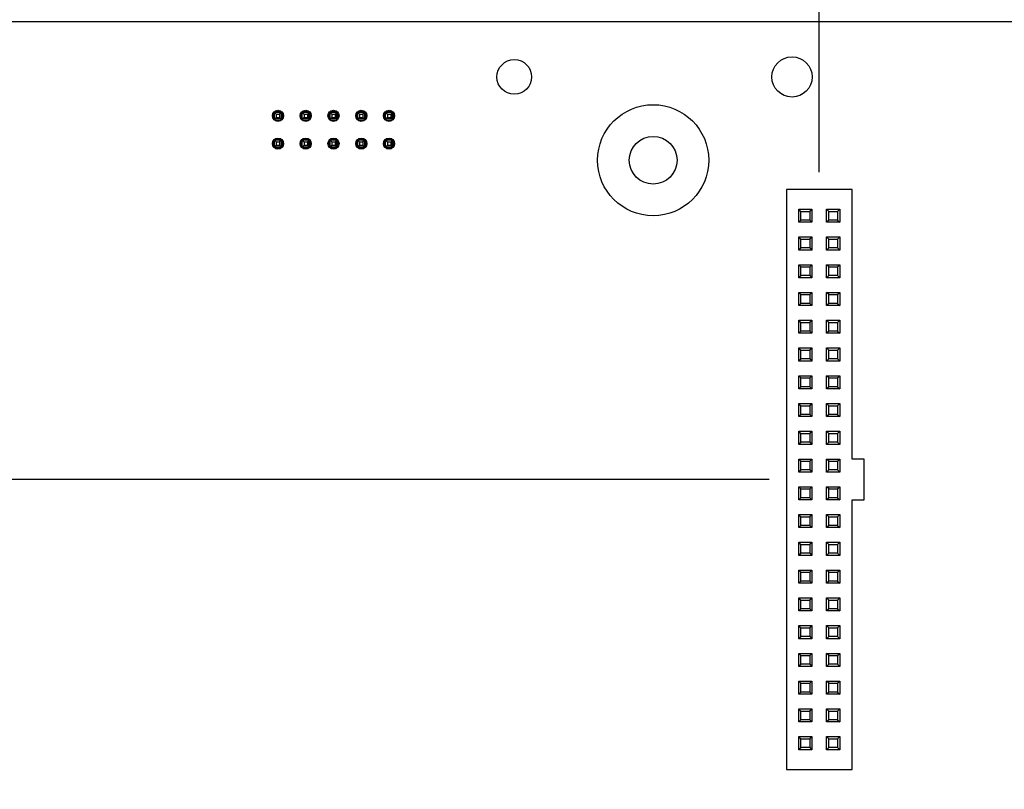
# Model space of a CAD drawing. Header units: inches. Extents: x 0 to 34, y 0 to 22.
# Tile 5 of 20: x 10.4 to 13.9, y 13.9 to 16.7. Entities that reach past the tile are written whole.
import ezdxf

# ---------------------------------------------------------------- set-up
doc = ezdxf.new("R2010")
doc.units = ezdxf.units.IN
doc.header["$LTSCALE"] = 1.87
doc.header["$MEASUREMENT"] = 0
doc.layers.get('0').update_dxf_attribs({"linetype": 'CONTINUOUS'})
for name, color, linetype in [('02___PRT_ALL_AXES', 7, 'CONTINUOUS'), ('03___PRT_ALL_CURVES', 7, 'CONTINUOUS'), ('DIMENSIONS', 7, 'CONTINUOUS')]:
    doc.layers.add(name, color=color, linetype=linetype)
doc.styles.get("Standard").update_dxf_attribs({"font": 'txt', "width": 0.8})
doc.dimstyles.new('DIMSTYLE_1', dxfattribs={"dimtxt": 0.125, "dimasz": 0.18, "dimexe": 0.125, "dimexo": 0.0625, "dimgap": 0.03125, "dimtad": 0, "dimtih": 1, "dimtoh": 1, "dimdec": 3, "dimzin": 4, "dimdsep": 46, "dimtxsty": 'STANDARD', "dimblk": '_FILLED', "dimblk1": '_FILLED', "dimblk2": '_FILLED', "dimcen": 0.09, "dimadec": 0, "dimazin": 0, "dimtp": 0.001, "dimtm": 0.001, "dimtfac": 1, "dimtdec": 3, "dimtofl": 0, "dimtmove": 0, "dimatfit": 3, "dimldrblk": '_FILLED', "dimfxl": 1, "dimtolj": 1, "dimtzin": 4, "dimarcsym": 0})

# ---------------------------------------------------------------- blocks, each defined once
blk = doc.blocks.new('*D4')
at = {"layer": 'DIMENSIONS', "color": 2, "linetype": 'CONTINUOUS'}
blk.add_line((13.0835, 15.0251), (8.3187, 15.0251), dxfattribs=at)
at = {"layer": 'DIMENSIONS', "color": 2, "linetype": 'CONTINUOUS', "insert": (8.2562, 15.0876), "char_height": 0.125, "width": 1.325, "attachment_point": 3, "line_spacing_factor": 0.9}
blk.add_mtext('1.450{\\Ftxt.shx;\\W1.000000;\\H0.125000; }[36.83]', dxfattribs=at)
blk = doc.blocks.new('_FILLED')
at = {"color": 0, "linetype": 'BYBLOCK'}
blk.add_solid([(0, 0), (-1, 0.174), (-1, -0.174)], dxfattribs=at)
blk = doc.blocks.new('*D5')
at = {"layer": 'DIMENSIONS', "color": 2, "linetype": 'CONTINUOUS'}
blk.add_line((13.3631, 13.1251), (8.3187, 13.1251), dxfattribs=at)
at = {"layer": 'DIMENSIONS', "color": 2, "linetype": 'CONTINUOUS', "insert": (8.2562, 13.1876), "char_height": 0.125, "width": 1.325, "attachment_point": 3, "line_spacing_factor": 0.9}
blk.add_mtext('3.350{\\Ftxt.shx;\\W1.000000;\\H0.125000; }[85.09]', dxfattribs=at)
blk = doc.blocks.new('*D14')
at = {"layer": 'DIMENSIONS', "color": 2, "linetype": 'CONTINUOUS'}
blk.add_line((13.2642, 16.1321), (13.2642, 17.3626), dxfattribs=at)
at = {"layer": 'DIMENSIONS', "color": 2, "linetype": 'CONTINUOUS', "insert": (13.2017, 17.4251), "char_height": 0.125, "width": 1.725, "attachment_point": 1, "rotation": 90, "line_spacing_factor": 0.9}
blk.add_mtext('2X 6.582{\\Ftxt.shx;\\W1.000000;\\H0.125000; }[167.18]', dxfattribs=at)

msp = doc.modelspace()

# ---------------------------------------------------------------- linework, layer by layer
at = {"color": 7, "linetype": 'CONTINUOUS'}
for p, q in [((9.0062, 16.6751), (24.0062, 16.6751)), ((11.2981, 16.3454), (11.2981, 16.3248)), ((11.3026, 16.3226), (11.3026, 16.3476)), ((11.3026, 16.3476), (11.3091, 16.3411)), ((11.3276, 16.3476), (11.3026, 16.3476)), ((11.3255, 16.3521), (11.3048, 16.3521)), ((11.3276, 16.3476), (11.3211, 16.3411)), ((11.3276, 16.3226), (11.3276, 16.3476)), ((11.3321, 16.3248), (11.3321, 16.3454)), ((11.3981, 16.3454), (11.3981, 16.3248)), ((11.4026, 16.3226), (11.4026, 16.3476)), ((11.4026, 16.3476), (11.4091, 16.3411)), ((11.4276, 16.3476), (11.4026, 16.3476)), ((11.4255, 16.3521), (11.4048, 16.3521)), ((11.4276, 16.3476), (11.4211, 16.3411)), ((11.4276, 16.3226), (11.4276, 16.3476)), ((11.4321, 16.3248), (11.4321, 16.3454)), ((11.4981, 16.3454), (11.4981, 16.3248)), ((11.5026, 16.3226), (11.5026, 16.3476)), ((11.5026, 16.3476), (11.5091, 16.3411)), ((11.5276, 16.3476), (11.5026, 16.3476)), ((11.5255, 16.3521), (11.5048, 16.3521)), ((11.5276, 16.3476), (11.5211, 16.3411)), ((11.5276, 16.3226), (11.5276, 16.3476)), ((11.5321, 16.3248), (11.5321, 16.3454)), ((11.5981, 16.3454), (11.5981, 16.3248)), ((11.6026, 16.3226), (11.6026, 16.3476)), ((11.6026, 16.3476), (11.6091, 16.3411)), ((11.6276, 16.3476), (11.6026, 16.3476)), ((11.6255, 16.3521), (11.6048, 16.3521)), ((11.6276, 16.3476), (11.6211, 16.3411)), ((11.6276, 16.3226), (11.6276, 16.3476)), ((11.6321, 16.3248), (11.6321, 16.3454)), ((11.6981, 16.3454), (11.6981, 16.3248)), ((11.7026, 16.3226), (11.7026, 16.3476)), ((11.7026, 16.3476), (11.7091, 16.3411)), ((11.7276, 16.3476), (11.7026, 16.3476)), ((11.7255, 16.3521), (11.7048, 16.3521)), ((11.7276, 16.3476), (11.7211, 16.3411)), ((11.7276, 16.3226), (11.7276, 16.3476)), ((11.7321, 16.3248), (11.7321, 16.3454)), ((11.3091, 16.3291), (11.3026, 16.3226)), ((11.3276, 16.3226), (11.3026, 16.3226)), ((11.3049, 16.3181), (11.3255, 16.3181)), ((11.3091, 16.3411), (11.3091, 16.3291)), ((11.3091, 16.3411), (11.3211, 16.3411)), ((11.3091, 16.3291), (11.3211, 16.3291)), ((11.3211, 16.3411), (11.3211, 16.3291)), ((11.3211, 16.3291), (11.3276, 16.3226)), ((11.4091, 16.3291), (11.4026, 16.3226)), ((11.4276, 16.3226), (11.4026, 16.3226)), ((11.4049, 16.3181), (11.4255, 16.3181)), ((11.4091, 16.3411), (11.4091, 16.3291)), ((11.4091, 16.3411), (11.4211, 16.3411)), ((11.4091, 16.3291), (11.4211, 16.3291)), ((11.4211, 16.3411), (11.4211, 16.3291)), ((11.4211, 16.3291), (11.4276, 16.3226)), ((11.5091, 16.3291), (11.5026, 16.3226)), ((11.5276, 16.3226), (11.5026, 16.3226)), ((11.5049, 16.3181), (11.5255, 16.3181)), ((11.5091, 16.3411), (11.5091, 16.3291)), ((11.5091, 16.3411), (11.5211, 16.3411)), ((11.5091, 16.3291), (11.5211, 16.3291)), ((11.5211, 16.3411), (11.5211, 16.3291)), ((11.5211, 16.3291), (11.5276, 16.3226)), ((11.6091, 16.3291), (11.6026, 16.3226)), ((11.6276, 16.3226), (11.6026, 16.3226)), ((11.6049, 16.3181), (11.6255, 16.3181)), ((11.6091, 16.3411), (11.6091, 16.3291)), ((11.6091, 16.3411), (11.6211, 16.3411)), ((11.6091, 16.3291), (11.6211, 16.3291)), ((11.6211, 16.3411), (11.6211, 16.3291)), ((11.6211, 16.3291), (11.6276, 16.3226)), ((11.7091, 16.3291), (11.7026, 16.3226)), ((11.7276, 16.3226), (11.7026, 16.3226)), ((11.7049, 16.3181), (11.7255, 16.3181)), ((11.7091, 16.3411), (11.7091, 16.3291)), ((11.7091, 16.3411), (11.7211, 16.3411)), ((11.7091, 16.3291), (11.7211, 16.3291)), ((11.7211, 16.3411), (11.7211, 16.3291)), ((11.7211, 16.3291), (11.7276, 16.3226)), ((11.2981, 16.2454), (11.2981, 16.2248)), ((11.3026, 16.2226), (11.3026, 16.2476)), ((11.3026, 16.2476), (11.3091, 16.2411)), ((11.3276, 16.2476), (11.3026, 16.2476)), ((11.3255, 16.2521), (11.3048, 16.2521)), ((11.3091, 16.2411), (11.3091, 16.2291)), ((11.3091, 16.2411), (11.3211, 16.2411)), ((11.3276, 16.2476), (11.3211, 16.2411)), ((11.3211, 16.2411), (11.3211, 16.2291)), ((11.3276, 16.2226), (11.3276, 16.2476)), ((11.3321, 16.2248), (11.3321, 16.2454)), ((11.3981, 16.2454), (11.3981, 16.2248)), ((11.4026, 16.2226), (11.4026, 16.2476)), ((11.4026, 16.2476), (11.4091, 16.2411)), ((11.4276, 16.2476), (11.4026, 16.2476)), ((11.4255, 16.2521), (11.4048, 16.2521)), ((11.4091, 16.2411), (11.4091, 16.2291)), ((11.4091, 16.2411), (11.4211, 16.2411)), ((11.4276, 16.2476), (11.4211, 16.2411)), ((11.4211, 16.2411), (11.4211, 16.2291)), ((11.4276, 16.2226), (11.4276, 16.2476)), ((11.4321, 16.2248), (11.4321, 16.2454)), ((11.4981, 16.2454), (11.4981, 16.2248)), ((11.5026, 16.2226), (11.5026, 16.2476)), ((11.5026, 16.2476), (11.5091, 16.2411)), ((11.5276, 16.2476), (11.5026, 16.2476)), ((11.5255, 16.2521), (11.5048, 16.2521)), ((11.5091, 16.2411), (11.5091, 16.2291)), ((11.5091, 16.2411), (11.5211, 16.2411)), ((11.5276, 16.2476), (11.5211, 16.2411)), ((11.5211, 16.2411), (11.5211, 16.2291)), ((11.5276, 16.2226), (11.5276, 16.2476)), ((11.5321, 16.2248), (11.5321, 16.2454)), ((11.5981, 16.2454), (11.5981, 16.2248)), ((11.6026, 16.2226), (11.6026, 16.2476)), ((11.6026, 16.2476), (11.6091, 16.2411)), ((11.6276, 16.2476), (11.6026, 16.2476)), ((11.6255, 16.2521), (11.6048, 16.2521)), ((11.6091, 16.2411), (11.6091, 16.2291)), ((11.6091, 16.2411), (11.6211, 16.2411)), ((11.6276, 16.2476), (11.6211, 16.2411)), ((11.6211, 16.2411), (11.6211, 16.2291)), ((11.6276, 16.2226), (11.6276, 16.2476)), ((11.6321, 16.2248), (11.6321, 16.2454)), ((11.6981, 16.2454), (11.6981, 16.2248)), ((11.7026, 16.2226), (11.7026, 16.2476)), ((11.7026, 16.2476), (11.7091, 16.2411)), ((11.7276, 16.2476), (11.7026, 16.2476)), ((11.7255, 16.2521), (11.7048, 16.2521)), ((11.7091, 16.2411), (11.7091, 16.2291)), ((11.7091, 16.2411), (11.7211, 16.2411)), ((11.7276, 16.2476), (11.7211, 16.2411)), ((11.7211, 16.2411), (11.7211, 16.2291)), ((11.7276, 16.2226), (11.7276, 16.2476)), ((11.7321, 16.2248), (11.7321, 16.2454)), ((11.3091, 16.2291), (11.3026, 16.2226)), ((11.3276, 16.2226), (11.3026, 16.2226)), ((11.3049, 16.2181), (11.3255, 16.2181)), ((11.3091, 16.2291), (11.3211, 16.2291)), ((11.3211, 16.2291), (11.3276, 16.2226)), ((11.4091, 16.2291), (11.4026, 16.2226)), ((11.4276, 16.2226), (11.4026, 16.2226)), ((11.4049, 16.2181), (11.4255, 16.2181)), ((11.4091, 16.2291), (11.4211, 16.2291)), ((11.4211, 16.2291), (11.4276, 16.2226)), ((11.5091, 16.2291), (11.5026, 16.2226)), ((11.5276, 16.2226), (11.5026, 16.2226)), ((11.5049, 16.2181), (11.5255, 16.2181)), ((11.5091, 16.2291), (11.5211, 16.2291)), ((11.5211, 16.2291), (11.5276, 16.2226)), ((11.6091, 16.2291), (11.6026, 16.2226)), ((11.6276, 16.2226), (11.6026, 16.2226)), ((11.6049, 16.2181), (11.6255, 16.2181)), ((11.6091, 16.2291), (11.6211, 16.2291)), ((11.6211, 16.2291), (11.6276, 16.2226)), ((11.7091, 16.2291), (11.7026, 16.2226)), ((11.7276, 16.2226), (11.7026, 16.2226)), ((11.7049, 16.2181), (11.7255, 16.2181)), ((11.7091, 16.2291), (11.7211, 16.2291)), ((11.7211, 16.2291), (11.7276, 16.2226)), ((13.146, 16.0696), (13.146, 13.9806)), ((13.3823, 16.0696), (13.146, 16.0696)), ((13.3823, 15.0979), (13.3823, 16.0696)), ((13.1905, 15.9515), (13.1905, 15.9987)), ((13.1984, 15.9908), (13.1905, 15.9987)), ((13.1905, 15.9987), (13.2378, 15.9987)), ((13.1984, 15.9593), (13.1984, 15.9908)), ((13.1984, 15.9908), (13.2299, 15.9908)), ((13.2299, 15.9908), (13.2378, 15.9987)), ((13.2299, 15.9908), (13.2299, 15.9593)), ((13.2378, 15.9987), (13.2378, 15.9515)), ((13.2905, 15.9515), (13.2905, 15.9987)), ((13.2984, 15.9908), (13.2905, 15.9987)), ((13.2905, 15.9987), (13.3378, 15.9987)), ((13.2984, 15.9593), (13.2984, 15.9908)), ((13.2984, 15.9908), (13.3299, 15.9908)), ((13.3299, 15.9908), (13.3378, 15.9987)), ((13.3299, 15.9908), (13.3299, 15.9593)), ((13.3378, 15.9987), (13.3378, 15.9515)), ((13.1984, 15.9593), (13.1905, 15.9515)), ((13.2299, 15.9593), (13.1984, 15.9593)), ((13.2299, 15.9593), (13.2378, 15.9515)), ((13.2984, 15.9593), (13.2905, 15.9515)), ((13.3299, 15.9593), (13.2984, 15.9593)), ((13.3299, 15.9593), (13.3378, 15.9515)), ((13.2378, 15.9515), (13.1905, 15.9515)), ((13.3378, 15.9515), (13.2905, 15.9515)), ((13.1905, 15.8515), (13.1905, 15.8987)), ((13.1984, 15.8908), (13.1905, 15.8987)), ((13.1905, 15.8987), (13.2378, 15.8987)), ((13.1984, 15.8593), (13.1984, 15.8908)), ((13.1984, 15.8908), (13.2299, 15.8908)), ((13.2299, 15.8908), (13.2378, 15.8987)), ((13.2299, 15.8908), (13.2299, 15.8593)), ((13.2378, 15.8987), (13.2378, 15.8515)), ((13.2905, 15.8515), (13.2905, 15.8987)), ((13.2984, 15.8908), (13.2905, 15.8987)), ((13.2905, 15.8987), (13.3378, 15.8987)), ((13.2984, 15.8593), (13.2984, 15.8908)), ((13.2984, 15.8908), (13.3299, 15.8908)), ((13.3299, 15.8908), (13.3378, 15.8987)), ((13.3299, 15.8908), (13.3299, 15.8593)), ((13.3378, 15.8987), (13.3378, 15.8515)), ((13.1984, 15.8593), (13.1905, 15.8515)), ((13.2378, 15.8515), (13.1905, 15.8515)), ((13.2299, 15.8593), (13.1984, 15.8593)), ((13.2299, 15.8593), (13.2378, 15.8515)), ((13.2984, 15.8593), (13.2905, 15.8515)), ((13.3378, 15.8515), (13.2905, 15.8515)), ((13.3299, 15.8593), (13.2984, 15.8593)), ((13.3299, 15.8593), (13.3378, 15.8515)), ((13.1905, 15.7515), (13.1905, 15.7987)), ((13.1984, 15.7908), (13.1905, 15.7987)), ((13.1905, 15.7987), (13.2378, 15.7987)), ((13.1984, 15.7593), (13.1984, 15.7908)), ((13.1984, 15.7908), (13.2299, 15.7908)), ((13.2299, 15.7908), (13.2378, 15.7987)), ((13.2299, 15.7908), (13.2299, 15.7593)), ((13.2378, 15.7987), (13.2378, 15.7515)), ((13.2905, 15.7515), (13.2905, 15.7987)), ((13.2984, 15.7908), (13.2905, 15.7987)), ((13.2905, 15.7987), (13.3378, 15.7987)), ((13.2984, 15.7593), (13.2984, 15.7908)), ((13.2984, 15.7908), (13.3299, 15.7908)), ((13.3299, 15.7908), (13.3378, 15.7987)), ((13.3299, 15.7908), (13.3299, 15.7593)), ((13.3378, 15.7987), (13.3378, 15.7515)), ((13.1984, 15.7593), (13.1905, 15.7515)), ((13.2378, 15.7515), (13.1905, 15.7515)), ((13.2299, 15.7593), (13.1984, 15.7593)), ((13.2299, 15.7593), (13.2378, 15.7515)), ((13.2984, 15.7593), (13.2905, 15.7515)), ((13.3378, 15.7515), (13.2905, 15.7515)), ((13.3299, 15.7593), (13.2984, 15.7593)), ((13.3299, 15.7593), (13.3378, 15.7515)), ((13.1905, 15.6515), (13.1905, 15.6987)), ((13.1984, 15.6908), (13.1905, 15.6987)), ((13.1905, 15.6987), (13.2378, 15.6987)), ((13.1984, 15.6593), (13.1984, 15.6908)), ((13.1984, 15.6908), (13.2299, 15.6908)), ((13.2299, 15.6908), (13.2378, 15.6987)), ((13.2299, 15.6908), (13.2299, 15.6593)), ((13.2378, 15.6987), (13.2378, 15.6515)), ((13.2905, 15.6515), (13.2905, 15.6987)), ((13.2984, 15.6908), (13.2905, 15.6987)), ((13.2905, 15.6987), (13.3378, 15.6987)), ((13.2984, 15.6593), (13.2984, 15.6908)), ((13.2984, 15.6908), (13.3299, 15.6908)), ((13.3299, 15.6908), (13.3378, 15.6987)), ((13.3299, 15.6908), (13.3299, 15.6593)), ((13.3378, 15.6987), (13.3378, 15.6515)), ((13.1984, 15.6593), (13.1905, 15.6515)), ((13.2378, 15.6515), (13.1905, 15.6515)), ((13.2299, 15.6593), (13.1984, 15.6593)), ((13.2299, 15.6593), (13.2378, 15.6515)), ((13.2984, 15.6593), (13.2905, 15.6515)), ((13.3378, 15.6515), (13.2905, 15.6515)), ((13.3299, 15.6593), (13.2984, 15.6593)), ((13.3299, 15.6593), (13.3378, 15.6515)), ((13.1905, 15.5515), (13.1905, 15.5987)), ((13.1984, 15.5908), (13.1905, 15.5987)), ((13.1905, 15.5987), (13.2378, 15.5987)), ((13.1984, 15.5593), (13.1984, 15.5908)), ((13.1984, 15.5908), (13.2299, 15.5908)), ((13.2299, 15.5908), (13.2378, 15.5987)), ((13.2299, 15.5908), (13.2299, 15.5593)), ((13.2378, 15.5987), (13.2378, 15.5515)), ((13.2905, 15.5515), (13.2905, 15.5987)), ((13.2984, 15.5908), (13.2905, 15.5987)), ((13.2905, 15.5987), (13.3378, 15.5987)), ((13.2984, 15.5593), (13.2984, 15.5908)), ((13.2984, 15.5908), (13.3299, 15.5908)), ((13.3299, 15.5908), (13.3378, 15.5987)), ((13.3299, 15.5908), (13.3299, 15.5593)), ((13.3378, 15.5987), (13.3378, 15.5515)), ((13.1984, 15.5593), (13.1905, 15.5515)), ((13.2378, 15.5515), (13.1905, 15.5515)), ((13.2299, 15.5593), (13.1984, 15.5593)), ((13.2299, 15.5593), (13.2378, 15.5515)), ((13.2984, 15.5593), (13.2905, 15.5515)), ((13.3378, 15.5515), (13.2905, 15.5515)), ((13.3299, 15.5593), (13.2984, 15.5593)), ((13.3299, 15.5593), (13.3378, 15.5515)), ((13.1905, 15.4515), (13.1905, 15.4987)), ((13.1984, 15.4908), (13.1905, 15.4987)), ((13.1905, 15.4987), (13.2378, 15.4987)), ((13.2299, 15.4908), (13.2378, 15.4987)), ((13.2378, 15.4987), (13.2378, 15.4515)), ((13.2905, 15.4515), (13.2905, 15.4987)), ((13.2984, 15.4908), (13.2905, 15.4987)), ((13.2905, 15.4987), (13.3378, 15.4987)), ((13.3299, 15.4908), (13.3378, 15.4987)), ((13.3378, 15.4987), (13.3378, 15.4515)), ((13.1984, 15.4593), (13.1905, 15.4515)), ((13.1984, 15.4593), (13.1984, 15.4908)), ((13.1984, 15.4908), (13.2299, 15.4908)), ((13.2299, 15.4593), (13.1984, 15.4593)), ((13.2299, 15.4908), (13.2299, 15.4593)), ((13.2299, 15.4593), (13.2378, 15.4515)), ((13.2984, 15.4593), (13.2905, 15.4515)), ((13.2984, 15.4593), (13.2984, 15.4908)), ((13.2984, 15.4908), (13.3299, 15.4908)), ((13.3299, 15.4593), (13.2984, 15.4593)), ((13.3299, 15.4908), (13.3299, 15.4593)), ((13.3299, 15.4593), (13.3378, 15.4515)), ((13.2378, 15.4515), (13.1905, 15.4515)), ((13.3378, 15.4515), (13.2905, 15.4515)), ((13.1905, 15.3515), (13.1905, 15.3987)), ((13.1984, 15.3908), (13.1905, 15.3987)), ((13.1905, 15.3987), (13.2378, 15.3987)), ((13.1984, 15.3593), (13.1984, 15.3908)), ((13.1984, 15.3908), (13.2299, 15.3908)), ((13.2299, 15.3908), (13.2378, 15.3987)), ((13.2299, 15.3908), (13.2299, 15.3593)), ((13.2378, 15.3987), (13.2378, 15.3515)), ((13.2905, 15.3515), (13.2905, 15.3987)), ((13.2984, 15.3908), (13.2905, 15.3987)), ((13.2905, 15.3987), (13.3378, 15.3987)), ((13.2984, 15.3593), (13.2984, 15.3908)), ((13.2984, 15.3908), (13.3299, 15.3908)), ((13.3299, 15.3908), (13.3378, 15.3987)), ((13.3299, 15.3908), (13.3299, 15.3593)), ((13.3378, 15.3987), (13.3378, 15.3515)), ((13.1984, 15.3593), (13.1905, 15.3515)), ((13.2299, 15.3593), (13.1984, 15.3593)), ((13.2299, 15.3593), (13.2378, 15.3515)), ((13.2984, 15.3593), (13.2905, 15.3515)), ((13.3299, 15.3593), (13.2984, 15.3593)), ((13.3299, 15.3593), (13.3378, 15.3515)), ((13.2378, 15.3515), (13.1905, 15.3515)), ((13.3378, 15.3515), (13.2905, 15.3515)), ((13.1905, 15.2515), (13.1905, 15.2987)), ((13.1984, 15.2908), (13.1905, 15.2987)), ((13.1905, 15.2987), (13.2378, 15.2987)), ((13.1984, 15.2593), (13.1984, 15.2908)), ((13.1984, 15.2908), (13.2299, 15.2908)), ((13.2299, 15.2908), (13.2378, 15.2987)), ((13.2299, 15.2908), (13.2299, 15.2593)), ((13.2378, 15.2987), (13.2378, 15.2515)), ((13.2905, 15.2515), (13.2905, 15.2987)), ((13.2984, 15.2908), (13.2905, 15.2987)), ((13.2905, 15.2987), (13.3378, 15.2987)), ((13.2984, 15.2593), (13.2984, 15.2908)), ((13.2984, 15.2908), (13.3299, 15.2908)), ((13.3299, 15.2908), (13.3378, 15.2987)), ((13.3299, 15.2908), (13.3299, 15.2593)), ((13.3378, 15.2987), (13.3378, 15.2515)), ((13.1984, 15.2593), (13.1905, 15.2515)), ((13.2378, 15.2515), (13.1905, 15.2515)), ((13.2299, 15.2593), (13.1984, 15.2593)), ((13.2299, 15.2593), (13.2378, 15.2515)), ((13.2984, 15.2593), (13.2905, 15.2515)), ((13.3378, 15.2515), (13.2905, 15.2515)), ((13.3299, 15.2593), (13.2984, 15.2593)), ((13.3299, 15.2593), (13.3378, 15.2515)), ((13.1905, 15.1515), (13.1905, 15.1987)), ((13.1984, 15.1908), (13.1905, 15.1987)), ((13.1905, 15.1987), (13.2378, 15.1987)), ((13.1984, 15.1593), (13.1984, 15.1908)), ((13.1984, 15.1908), (13.2299, 15.1908)), ((13.2299, 15.1908), (13.2378, 15.1987)), ((13.2299, 15.1908), (13.2299, 15.1593)), ((13.2378, 15.1987), (13.2378, 15.1515)), ((13.2905, 15.1515), (13.2905, 15.1987)), ((13.2984, 15.1908), (13.2905, 15.1987)), ((13.2905, 15.1987), (13.3378, 15.1987)), ((13.2984, 15.1593), (13.2984, 15.1908)), ((13.2984, 15.1908), (13.3299, 15.1908)), ((13.3299, 15.1908), (13.3378, 15.1987)), ((13.3299, 15.1908), (13.3299, 15.1593)), ((13.3378, 15.1987), (13.3378, 15.1515)), ((13.1984, 15.1593), (13.1905, 15.1515)), ((13.2378, 15.1515), (13.1905, 15.1515)), ((13.2299, 15.1593), (13.1984, 15.1593)), ((13.2299, 15.1593), (13.2378, 15.1515)), ((13.2984, 15.1593), (13.2905, 15.1515)), ((13.3378, 15.1515), (13.2905, 15.1515)), ((13.3299, 15.1593), (13.2984, 15.1593)), ((13.3299, 15.1593), (13.3378, 15.1515)), ((13.1905, 15.0515), (13.1905, 15.0987)), ((13.1984, 15.0908), (13.1905, 15.0987)), ((13.1905, 15.0987), (13.2378, 15.0987)), ((13.1984, 15.0593), (13.1984, 15.0908)), ((13.1984, 15.0908), (13.2299, 15.0908)), ((13.2299, 15.0908), (13.2378, 15.0987)), ((13.2299, 15.0908), (13.2299, 15.0593)), ((13.2378, 15.0987), (13.2378, 15.0515)), ((13.2905, 15.0515), (13.2905, 15.0987)), ((13.2984, 15.0908), (13.2905, 15.0987)), ((13.2905, 15.0987), (13.3378, 15.0987)), ((13.2984, 15.0593), (13.2984, 15.0908)), ((13.2984, 15.0908), (13.3299, 15.0908)), ((13.3299, 15.0908), (13.3378, 15.0987)), ((13.3299, 15.0908), (13.3299, 15.0593)), ((13.3378, 15.0987), (13.3378, 15.0515)), ((13.4256, 15.0979), (13.3823, 15.0979)), ((13.4256, 14.9523), (13.4256, 15.0979)), ((13.1984, 15.0593), (13.1905, 15.0515)), ((13.2378, 15.0515), (13.1905, 15.0515)), ((13.2299, 15.0593), (13.1984, 15.0593)), ((13.2299, 15.0593), (13.2378, 15.0515)), ((13.2984, 15.0593), (13.2905, 15.0515)), ((13.3378, 15.0515), (13.2905, 15.0515)), ((13.3299, 15.0593), (13.2984, 15.0593)), ((13.3299, 15.0593), (13.3378, 15.0515)), ((13.1905, 14.9515), (13.1905, 14.9987)), ((13.1984, 14.9908), (13.1905, 14.9987)), ((13.1905, 14.9987), (13.2378, 14.9987)), ((13.2299, 14.9908), (13.2378, 14.9987)), ((13.2378, 14.9987), (13.2378, 14.9515)), ((13.2905, 14.9515), (13.2905, 14.9987)), ((13.2984, 14.9908), (13.2905, 14.9987)), ((13.2905, 14.9987), (13.3378, 14.9987)), ((13.3299, 14.9908), (13.3378, 14.9987)), ((13.3378, 14.9987), (13.3378, 14.9515)), ((13.1984, 14.9593), (13.1984, 14.9908)), ((13.1984, 14.9908), (13.2299, 14.9908)), ((13.2299, 14.9908), (13.2299, 14.9593)), ((13.2984, 14.9593), (13.2984, 14.9908)), ((13.2984, 14.9908), (13.3299, 14.9908)), ((13.3299, 14.9908), (13.3299, 14.9593)), ((13.1984, 14.9593), (13.1905, 14.9515)), ((13.2378, 14.9515), (13.1905, 14.9515)), ((13.2299, 14.9593), (13.1984, 14.9593)), ((13.2299, 14.9593), (13.2378, 14.9515)), ((13.2984, 14.9593), (13.2905, 14.9515)), ((13.3378, 14.9515), (13.2905, 14.9515)), ((13.3299, 14.9593), (13.2984, 14.9593)), ((13.3299, 14.9593), (13.3378, 14.9515)), ((13.3823, 13.9806), (13.3823, 14.9523)), ((13.3823, 14.9523), (13.4256, 14.9523)), ((13.1905, 14.8515), (13.1905, 14.8987)), ((13.1984, 14.8908), (13.1905, 14.8987)), ((13.1905, 14.8987), (13.2378, 14.8987)), ((13.2299, 14.8908), (13.2378, 14.8987)), ((13.2378, 14.8987), (13.2378, 14.8515)), ((13.2905, 14.8515), (13.2905, 14.8987)), ((13.2984, 14.8908), (13.2905, 14.8987)), ((13.2905, 14.8987), (13.3378, 14.8987)), ((13.3299, 14.8908), (13.3378, 14.8987)), ((13.3378, 14.8987), (13.3378, 14.8515)), ((13.1984, 14.8593), (13.1905, 14.8515)), ((13.1984, 14.8593), (13.1984, 14.8908)), ((13.1984, 14.8908), (13.2299, 14.8908)), ((13.2299, 14.8593), (13.1984, 14.8593)), ((13.2299, 14.8908), (13.2299, 14.8593)), ((13.2299, 14.8593), (13.2378, 14.8515)), ((13.2984, 14.8593), (13.2905, 14.8515)), ((13.2984, 14.8593), (13.2984, 14.8908)), ((13.2984, 14.8908), (13.3299, 14.8908)), ((13.3299, 14.8593), (13.2984, 14.8593)), ((13.3299, 14.8908), (13.3299, 14.8593)), ((13.3299, 14.8593), (13.3378, 14.8515)), ((13.2378, 14.8515), (13.1905, 14.8515)), ((13.3378, 14.8515), (13.2905, 14.8515)), ((13.1905, 14.7515), (13.1905, 14.7987)), ((13.1984, 14.7908), (13.1905, 14.7987)), ((13.1905, 14.7987), (13.2378, 14.7987)), ((13.1984, 14.7593), (13.1984, 14.7908)), ((13.1984, 14.7908), (13.2299, 14.7908)), ((13.2299, 14.7908), (13.2378, 14.7987)), ((13.2299, 14.7908), (13.2299, 14.7593)), ((13.2378, 14.7987), (13.2378, 14.7515)), ((13.2905, 14.7515), (13.2905, 14.7987)), ((13.2984, 14.7908), (13.2905, 14.7987)), ((13.2905, 14.7987), (13.3378, 14.7987)), ((13.2984, 14.7593), (13.2984, 14.7908)), ((13.2984, 14.7908), (13.3299, 14.7908)), ((13.3299, 14.7908), (13.3378, 14.7987)), ((13.3299, 14.7908), (13.3299, 14.7593)), ((13.3378, 14.7987), (13.3378, 14.7515)), ((13.1984, 14.7593), (13.1905, 14.7515)), ((13.2378, 14.7515), (13.1905, 14.7515)), ((13.2299, 14.7593), (13.1984, 14.7593)), ((13.2299, 14.7593), (13.2378, 14.7515)), ((13.2984, 14.7593), (13.2905, 14.7515)), ((13.3378, 14.7515), (13.2905, 14.7515)), ((13.3299, 14.7593), (13.2984, 14.7593)), ((13.3299, 14.7593), (13.3378, 14.7515)), ((13.1905, 14.6515), (13.1905, 14.6987)), ((13.1984, 14.6908), (13.1905, 14.6987)), ((13.1905, 14.6987), (13.2378, 14.6987)), ((13.1984, 14.6593), (13.1984, 14.6908)), ((13.1984, 14.6908), (13.2299, 14.6908)), ((13.2299, 14.6908), (13.2378, 14.6987)), ((13.2299, 14.6908), (13.2299, 14.6593)), ((13.2378, 14.6987), (13.2378, 14.6515)), ((13.2905, 14.6515), (13.2905, 14.6987)), ((13.2984, 14.6908), (13.2905, 14.6987)), ((13.2905, 14.6987), (13.3378, 14.6987)), ((13.2984, 14.6593), (13.2984, 14.6908)), ((13.2984, 14.6908), (13.3299, 14.6908)), ((13.3299, 14.6908), (13.3378, 14.6987)), ((13.3299, 14.6908), (13.3299, 14.6593)), ((13.3378, 14.6987), (13.3378, 14.6515)), ((13.1984, 14.6593), (13.1905, 14.6515)), ((13.2378, 14.6515), (13.1905, 14.6515)), ((13.2299, 14.6593), (13.1984, 14.6593)), ((13.2299, 14.6593), (13.2378, 14.6515)), ((13.2984, 14.6593), (13.2905, 14.6515)), ((13.3378, 14.6515), (13.2905, 14.6515)), ((13.3299, 14.6593), (13.2984, 14.6593)), ((13.3299, 14.6593), (13.3378, 14.6515)), ((13.1905, 14.5515), (13.1905, 14.5987)), ((13.1984, 14.5908), (13.1905, 14.5987)), ((13.1905, 14.5987), (13.2378, 14.5987)), ((13.1984, 14.5593), (13.1984, 14.5908)), ((13.1984, 14.5908), (13.2299, 14.5908)), ((13.2299, 14.5908), (13.2378, 14.5987)), ((13.2299, 14.5908), (13.2299, 14.5593)), ((13.2378, 14.5987), (13.2378, 14.5515)), ((13.2905, 14.5515), (13.2905, 14.5987)), ((13.2984, 14.5908), (13.2905, 14.5987)), ((13.2905, 14.5987), (13.3378, 14.5987)), ((13.2984, 14.5593), (13.2984, 14.5908)), ((13.2984, 14.5908), (13.3299, 14.5908)), ((13.3299, 14.5908), (13.3378, 14.5987)), ((13.3299, 14.5908), (13.3299, 14.5593)), ((13.3378, 14.5987), (13.3378, 14.5515)), ((13.1984, 14.5593), (13.1905, 14.5515)), ((13.2378, 14.5515), (13.1905, 14.5515)), ((13.2299, 14.5593), (13.1984, 14.5593)), ((13.2299, 14.5593), (13.2378, 14.5515)), ((13.2984, 14.5593), (13.2905, 14.5515)), ((13.3378, 14.5515), (13.2905, 14.5515)), ((13.3299, 14.5593), (13.2984, 14.5593)), ((13.3299, 14.5593), (13.3378, 14.5515)), ((13.1905, 14.4515), (13.1905, 14.4987)), ((13.1984, 14.4908), (13.1905, 14.4987)), ((13.1905, 14.4987), (13.2378, 14.4987)), ((13.1984, 14.4593), (13.1984, 14.4908)), ((13.1984, 14.4908), (13.2299, 14.4908)), ((13.2299, 14.4908), (13.2378, 14.4987)), ((13.2299, 14.4908), (13.2299, 14.4593)), ((13.2378, 14.4987), (13.2378, 14.4515)), ((13.2905, 14.4515), (13.2905, 14.4987)), ((13.2984, 14.4908), (13.2905, 14.4987)), ((13.2905, 14.4987), (13.3378, 14.4987)), ((13.2984, 14.4593), (13.2984, 14.4908)), ((13.2984, 14.4908), (13.3299, 14.4908)), ((13.3299, 14.4908), (13.3378, 14.4987)), ((13.3299, 14.4908), (13.3299, 14.4593)), ((13.3378, 14.4987), (13.3378, 14.4515)), ((13.1984, 14.4593), (13.1905, 14.4515)), ((13.2378, 14.4515), (13.1905, 14.4515)), ((13.2299, 14.4593), (13.1984, 14.4593)), ((13.2299, 14.4593), (13.2378, 14.4515)), ((13.2984, 14.4593), (13.2905, 14.4515)), ((13.3378, 14.4515), (13.2905, 14.4515)), ((13.3299, 14.4593), (13.2984, 14.4593)), ((13.3299, 14.4593), (13.3378, 14.4515)), ((13.1905, 14.3515), (13.1905, 14.3987)), ((13.1984, 14.3908), (13.1905, 14.3987)), ((13.1905, 14.3987), (13.2378, 14.3987)), ((13.2299, 14.3908), (13.2378, 14.3987)), ((13.2378, 14.3987), (13.2378, 14.3515)), ((13.2905, 14.3515), (13.2905, 14.3987)), ((13.2984, 14.3908), (13.2905, 14.3987)), ((13.2905, 14.3987), (13.3378, 14.3987)), ((13.3299, 14.3908), (13.3378, 14.3987)), ((13.3378, 14.3987), (13.3378, 14.3515)), ((13.1984, 14.3593), (13.1984, 14.3908)), ((13.1984, 14.3908), (13.2299, 14.3908)), ((13.2299, 14.3908), (13.2299, 14.3593)), ((13.2984, 14.3593), (13.2984, 14.3908)), ((13.2984, 14.3908), (13.3299, 14.3908)), ((13.3299, 14.3908), (13.3299, 14.3593)), ((13.1984, 14.3593), (13.1905, 14.3515)), ((13.2378, 14.3515), (13.1905, 14.3515)), ((13.2299, 14.3593), (13.1984, 14.3593)), ((13.2299, 14.3593), (13.2378, 14.3515)), ((13.2984, 14.3593), (13.2905, 14.3515)), ((13.3378, 14.3515), (13.2905, 14.3515)), ((13.3299, 14.3593), (13.2984, 14.3593)), ((13.3299, 14.3593), (13.3378, 14.3515)), ((13.1905, 14.2515), (13.1905, 14.2987)), ((13.1984, 14.2908), (13.1905, 14.2987)), ((13.1905, 14.2987), (13.2378, 14.2987)), ((13.1984, 14.2593), (13.1984, 14.2908)), ((13.1984, 14.2908), (13.2299, 14.2908)), ((13.2299, 14.2908), (13.2378, 14.2987)), ((13.2299, 14.2908), (13.2299, 14.2593)), ((13.2378, 14.2987), (13.2378, 14.2515)), ((13.2905, 14.2515), (13.2905, 14.2987)), ((13.2984, 14.2908), (13.2905, 14.2987)), ((13.2905, 14.2987), (13.3378, 14.2987)), ((13.2984, 14.2593), (13.2984, 14.2908)), ((13.2984, 14.2908), (13.3299, 14.2908)), ((13.3299, 14.2908), (13.3378, 14.2987)), ((13.3299, 14.2908), (13.3299, 14.2593)), ((13.3378, 14.2987), (13.3378, 14.2515)), ((13.1984, 14.2593), (13.1905, 14.2515)), ((13.2299, 14.2593), (13.1984, 14.2593)), ((13.2299, 14.2593), (13.2378, 14.2515)), ((13.2984, 14.2593), (13.2905, 14.2515)), ((13.3299, 14.2593), (13.2984, 14.2593)), ((13.3299, 14.2593), (13.3378, 14.2515)), ((13.2378, 14.2515), (13.1905, 14.2515)), ((13.3378, 14.2515), (13.2905, 14.2515)), ((13.1905, 14.1515), (13.1905, 14.1987)), ((13.1984, 14.1908), (13.1905, 14.1987)), ((13.1905, 14.1987), (13.2378, 14.1987)), ((13.1984, 14.1593), (13.1984, 14.1908)), ((13.1984, 14.1908), (13.2299, 14.1908)), ((13.2299, 14.1908), (13.2378, 14.1987)), ((13.2299, 14.1908), (13.2299, 14.1593)), ((13.2378, 14.1987), (13.2378, 14.1515)), ((13.2905, 14.1515), (13.2905, 14.1987)), ((13.2984, 14.1908), (13.2905, 14.1987)), ((13.2905, 14.1987), (13.3378, 14.1987)), ((13.2984, 14.1593), (13.2984, 14.1908)), ((13.2984, 14.1908), (13.3299, 14.1908)), ((13.3299, 14.1908), (13.3378, 14.1987)), ((13.3299, 14.1908), (13.3299, 14.1593)), ((13.3378, 14.1987), (13.3378, 14.1515)), ((13.1984, 14.1593), (13.1905, 14.1515)), ((13.2378, 14.1515), (13.1905, 14.1515)), ((13.2299, 14.1593), (13.1984, 14.1593)), ((13.2299, 14.1593), (13.2378, 14.1515)), ((13.2984, 14.1593), (13.2905, 14.1515)), ((13.3378, 14.1515), (13.2905, 14.1515)), ((13.3299, 14.1593), (13.2984, 14.1593)), ((13.3299, 14.1593), (13.3378, 14.1515)), ((13.1905, 14.0515), (13.1905, 14.0987)), ((13.1984, 14.0908), (13.1905, 14.0987)), ((13.1905, 14.0987), (13.2378, 14.0987)), ((13.1984, 14.0593), (13.1984, 14.0908)), ((13.1984, 14.0908), (13.2299, 14.0908)), ((13.2299, 14.0908), (13.2378, 14.0987)), ((13.2299, 14.0908), (13.2299, 14.0593)), ((13.2378, 14.0987), (13.2378, 14.0515)), ((13.2905, 14.0515), (13.2905, 14.0987)), ((13.2984, 14.0908), (13.2905, 14.0987)), ((13.2905, 14.0987), (13.3378, 14.0987)), ((13.2984, 14.0593), (13.2984, 14.0908)), ((13.2984, 14.0908), (13.3299, 14.0908)), ((13.3299, 14.0908), (13.3378, 14.0987)), ((13.3299, 14.0908), (13.3299, 14.0593)), ((13.3378, 14.0987), (13.3378, 14.0515)), ((13.1984, 14.0593), (13.1905, 14.0515)), ((13.2378, 14.0515), (13.1905, 14.0515)), ((13.2299, 14.0593), (13.1984, 14.0593)), ((13.2299, 14.0593), (13.2378, 14.0515)), ((13.2984, 14.0593), (13.2905, 14.0515)), ((13.3378, 14.0515), (13.2905, 14.0515)), ((13.3299, 14.0593), (13.2984, 14.0593)), ((13.3299, 14.0593), (13.3378, 14.0515)), ((13.146, 13.9806), (13.3823, 13.9806))]:
    msp.add_line(p, q, dxfattribs=at)
at = {"layer": '02___PRT_ALL_AXES', "color": 7, "linetype": 'CONTINUOUS'}
for centre, radius in [((12.1662, 16.4751), 0.0625), ((13.1662, 16.4751), 0.0725), ((11.3152, 16.3351), 0.02), ((11.4152, 16.3351), 0.02), ((11.5152, 16.3351), 0.02), ((11.6152, 16.3351), 0.02), ((11.7152, 16.3351), 0.02), ((11.3152, 16.2351), 0.02), ((11.4152, 16.2351), 0.02), ((11.5152, 16.2351), 0.02), ((11.6152, 16.2351), 0.02), ((11.7152, 16.2351), 0.02), ((12.6662, 16.1751), 0.086)]:
    msp.add_circle(centre, radius, dxfattribs=at)
at = {"layer": '03___PRT_ALL_CURVES', "color": 4, "linetype": 'CONTINUOUS'}
msp.add_circle((12.6662, 16.1751), 0.2, dxfattribs=at)

# ---------------------------------------------------------------- dimensions: what is measured, and where the dimension line sits
at = {"layer": 'DIMENSIONS', "color": 2, "linetype": 'CONTINUOUS'}
dim = msp.add_ordinate_dim(feature_location=(13.2642, 16.1321), offset=(0, 1.2305), dtype=1, origin=(19.8462, 16.0696), text='2X <>', dimstyle='DIMSTYLE_1', dxfattribs=at)
dim.commit()
dim.dimension.update_dxf_attribs({"geometry": '*D14', "text_midpoint": (13.2642, 18.2876)})
for feature_location, offset, origin, picture, middle in [((13.0835, 15.0251), (-4.7649, 0), (13.146, 16.4751), '*D4', (7.5937, 15.0251)), ((13.3631, 13.1251), (-5.0444, 0), (13.4256, 16.4751), '*D5', (7.5937, 13.1251))]:
    dim = msp.add_ordinate_dim(feature_location=feature_location, offset=offset, dtype=0, origin=origin, dimstyle='DIMSTYLE_1', dxfattribs=at)
    dim.commit()
    dim.dimension.update_dxf_attribs({"geometry": picture, "text_midpoint": middle})

doc.saveas('drawing.dxf')
